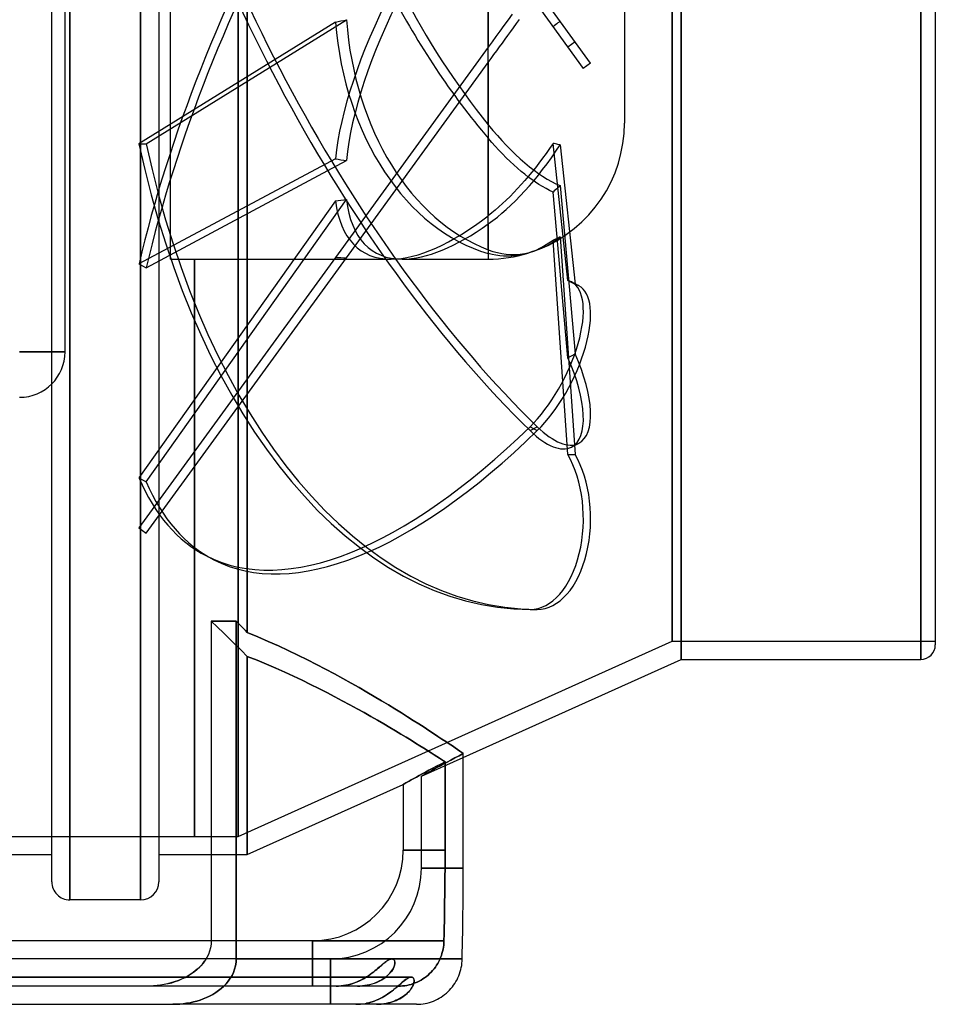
# Model space of a CAD drawing. Header units: millimetres. Extents: x -148 to 148, y -112 to 100.
# Tile 6 of 7: x 47 to 148, y -112 to -3. Entities that reach past the tile are written whole.
import ezdxf

# ---------------------------------------------------------------- set-up
doc = ezdxf.new("R2010")
doc.units = ezdxf.units.MM
doc.layers.add('HIDDEN', color=7, linetype='Continuous')
doc.layers.add('THICK', color=7, linetype='Continuous')

msp = doc.modelspace()

# ---------------------------------------------------------------- linework, layer by layer
at = {"layer": 'HIDDEN'}
for p, q in [((71.7, -70.53), (71.7, 95)), ((70.7, 93), (70.7, -93)), ((70.7, -93), (70.7, 93)), ((119.5, -73.5), (119.5, 73.5)), ((118.5, 71.5), (118.5, -71.5)), ((118.5, -71.5), (118.5, 71.5)), ((98.25, 0), (98.25, -6.03)), ((109.53, -7.8), (103.65, 0.29)), ((113.25, 0), (113.25, -14.4)), ((145.9, -73.5), (145.9, 0)), ((50.15, -43.16), (50.15, 0)), ((52.15, -100), (52.15, 0)), ((59.95, -100), (59.95, 0)), ((63.25, -29.4), (63.25, 0)), ((98.25, -14.59), (98.25, 0)), ((102.85, -0.29), (108.72, -8.38)), ((60.57, -16.68), (82.62, -3.02)), ((100.43, -3.04), (99.97, -3.66)), ((100.88, -2.41), (100.43, -3.04)), ((101.36, -3.45), (101.68, -3.01)), ((106.17, -3.18), (106.05, -3.28)), ((81.4, -3.28), (59.76, -16.68)), ((99.53, -4.27), (99.09, -4.87)), ((99.97, -3.66), (99.53, -4.27)), ((100.41, -4.76), (100.72, -4.33)), ((100.72, -4.33), (101.04, -3.9)), ((101.04, -3.9), (101.36, -3.45)), ((105.52, -3.69), (105.39, -3.8)), ((105.66, -3.59), (105.52, -3.69)), ((105.79, -3.48), (105.66, -3.59)), ((105.92, -3.38), (105.79, -3.48)), ((106.05, -3.28), (105.92, -3.38)), ((99.09, -4.87), (98.67, -5.45)), ((99.81, -5.59), (100.11, -5.18)), ((100.11, -5.18), (100.41, -4.76)), ((98.25, -6.03), (81.4, -29.22)), ((98.67, -5.45), (98.25, -6.03)), ((98.88, -6.86), (99.2, -6.43)), ((99.2, -6.43), (99.5, -6.01)), ((99.5, -6.01), (99.81, -5.59)), ((107, -6.01), (107.81, -5.43)), ((98.25, -7.73), (98.57, -7.3)), ((98.57, -7.3), (98.88, -6.86)), ((82.62, -29.24), (98.25, -7.73)), ((98.25, -7.73), (98.25, -24.61)), ((109.53, -7.8), (108.72, -8.38)), ((98.25, -14.59), (98.76, -15.21)), ((98.64, -16.53), (98.25, -16.08)), ((98.25, -28.36), (98.25, -16.08)), ((98.76, -15.21), (99.26, -15.79)), ((99.26, -15.79), (99.75, -16.34)), ((59.76, -16.68), (60.57, -16.68)), ((99.02, -16.96), (98.64, -16.53)), ((99.42, -17.39), (99.02, -16.96)), ((99.75, -16.34), (100.23, -16.86)), ((100.23, -16.86), (100.73, -17.36)), ((105.01, -17.2), (104.62, -17.75)), ((105.39, -16.64), (105.01, -17.2)), ((105.52, -16.67), (105.39, -16.64)), ((107, -31.76), (105.39, -16.64)), ((105.66, -16.7), (105.52, -16.67)), ((105.79, -16.73), (105.66, -16.7)), ((105.7, -17.52), (106.17, -16.81)), ((105.92, -16.76), (105.79, -16.73)), ((106.05, -16.79), (105.92, -16.76)), ((106.17, -16.81), (106.05, -16.79)), ((106.17, -16.81), (107.81, -32.17)), ((81.4, -18.34), (59.76, -29.93)), ((99.82, -17.81), (99.42, -17.39)), ((100.23, -18.23), (99.82, -17.81)), ((100.65, -18.63), (100.23, -18.23)), ((100.73, -17.36), (101.24, -17.86)), ((101.24, -17.86), (101.76, -18.34)), ((101.76, -18.34), (102.28, -18.79)), ((104.23, -18.29), (103.83, -18.83)), ((104.62, -17.75), (104.23, -18.29)), ((104.73, -18.9), (105.21, -18.22)), ((105.21, -18.22), (105.7, -17.52)), ((60.57, -30.34), (82.62, -18.54)), ((101.07, -19.02), (100.65, -18.63)), ((101.48, -19.39), (101.07, -19.02)), ((101.88, -19.73), (101.48, -19.39)), ((102.28, -18.79), (102.79, -19.22)), ((102.79, -19.22), (103.29, -19.6)), ((103.44, -19.34), (103.04, -19.83)), ((103.83, -18.83), (103.44, -19.34)), ((104.24, -19.54), (104.73, -18.9)), ((102.28, -20.05), (101.88, -19.73)), ((102.66, -20.35), (102.28, -20.05)), ((102.66, -20.29), (102.28, -20.74)), ((103.04, -19.83), (102.66, -20.29)), ((103.04, -20.63), (102.66, -20.35)), ((103.29, -19.6), (103.77, -19.95)), ((103.29, -20.72), (103.77, -20.14)), ((103.77, -20.14), (104.24, -19.54)), ((103.77, -19.95), (104.24, -20.27)), ((104.24, -20.27), (104.73, -20.57)), ((104.73, -20.57), (105.21, -20.84)), ((101.48, -21.63), (101.07, -22.07)), ((101.88, -21.19), (101.48, -21.63)), ((102.28, -20.74), (101.88, -21.19)), ((102.28, -21.89), (102.79, -21.31)), ((102.79, -21.31), (103.29, -20.72)), ((103.44, -20.9), (103.04, -20.63)), ((103.83, -21.16), (103.44, -20.9)), ((104.23, -21.4), (103.83, -21.16)), ((104.62, -21.63), (104.23, -21.4)), ((105.01, -21.83), (104.62, -21.63)), ((105.21, -20.84), (105.7, -21.09)), ((105.79, -21.66), (105.66, -21.78)), ((105.7, -21.09), (106.17, -21.3)), ((105.92, -21.54), (105.79, -21.66)), ((106.05, -21.42), (105.92, -21.54)), ((106.17, -21.3), (106.05, -21.42)), ((106.17, -21.3), (107.81, -39.85)), ((100.65, -22.49), (100.23, -22.9)), ((101.07, -22.07), (100.65, -22.49)), ((101.24, -22.97), (101.76, -22.44)), ((101.76, -22.44), (102.28, -21.89)), ((105.39, -22.01), (105.01, -21.83)), ((105.52, -21.89), (105.39, -22.01)), ((107, -40.27), (105.39, -22.01)), ((105.66, -21.78), (105.52, -21.89)), ((81.4, -22.98), (59.76, -53.51)), ((60.57, -53.93), (82.62, -22.82)), ((99.42, -23.65), (99.02, -23.99)), ((99.82, -23.28), (99.42, -23.65)), ((100.23, -22.9), (99.82, -23.28)), ((100.23, -23.93), (100.73, -23.47)), ((100.73, -23.47), (101.24, -22.97)), ((98.64, -24.31), (98.25, -24.61)), ((99.02, -23.99), (98.64, -24.31)), ((98.76, -25.15), (99.26, -24.76)), ((99.26, -24.76), (99.75, -24.35)), ((99.75, -24.35), (100.23, -23.93)), ((98.25, -25.52), (98.76, -25.15)), ((98.25, -25.52), (98.25, -29.4)), ((105.78, -27.25), (106.17, -26.95)), ((105.92, -27.08), (105.79, -27.15)), ((106.05, -27.02), (105.92, -27.08)), ((106.17, -26.95), (106.05, -27.02)), ((106.17, -26.95), (107.81, -50.93)), ((103.98, -28.2), (103.5, -28.43)), ((103.76, -28.35), (104.16, -28.19)), ((104.46, -27.94), (103.98, -28.2)), ((104.16, -28.19), (104.56, -27.99)), ((104.93, -27.65), (104.46, -27.94)), ((104.56, -27.99), (104.96, -27.77)), ((105.39, -27.33), (104.93, -27.65)), ((104.96, -27.77), (105.37, -27.52)), ((105.37, -27.52), (105.78, -27.25)), ((105.52, -27.27), (105.39, -27.33)), ((107, -50.93), (105.39, -27.33)), ((105.66, -27.21), (105.52, -27.27)), ((105.79, -27.15), (105.66, -27.21)), ((81.4, -29.22), (59.76, -59)), ((60.57, -59.59), (82.62, -29.24)), ((98.25, -28.36), (98.76, -28.54)), ((98.66, -28.88), (98.25, -28.77)), ((99.08, -28.97), (98.66, -28.88)), ((98.76, -28.54), (99.26, -28.67)), ((99.51, -29.03), (99.08, -28.97)), ((99.26, -28.67), (99.75, -28.77)), ((99.94, -29.07), (99.51, -29.03)), ((99.75, -28.77), (100.23, -28.84)), ((100.39, -29.08), (99.94, -29.07)), ((100.23, -28.84), (100.73, -28.87)), ((100.84, -29.07), (100.39, -29.08)), ((100.73, -28.87), (101.24, -28.87)), ((101.28, -29.03), (100.84, -29.07)), ((101.24, -28.87), (101.75, -28.84)), ((101.72, -28.97), (101.28, -29.03)), ((102.15, -28.88), (101.72, -28.97)), ((101.75, -28.84), (102.27, -28.77)), ((102.57, -28.77), (102.15, -28.88)), ((102.27, -28.77), (102.78, -28.66)), ((103.03, -28.61), (102.57, -28.77)), ((102.78, -28.66), (103.28, -28.52)), ((103.5, -28.43), (103.03, -28.61)), ((103.28, -28.52), (103.76, -28.35)), ((59.76, -29.93), (60.57, -30.34)), ((63.25, -29.4), (65.88, -29.4)), ((65.88, -29.4), (65.88, -29.4)), ((65.88, -29.4), (65.88, -29.4)), ((65.88, -29.4), (65.88, -29.4)), ((65.88, -29.4), (65.88, -29.4)), ((65.88, -29.4), (65.88, -29.4)), ((65.88, -29.4), (65.88, -29.4)), ((65.88, -29.4), (65.88, -29.4)), ((65.88, -29.4), (65.88, -29.4)), ((65.88, -29.4), (65.88, -29.4)), ((65.88, -29.4), (65.88, -29.4)), ((65.88, -29.4), (65.88, -29.4)), ((65.88, -29.4), (65.88, -29.4)), ((65.88, -29.4), (65.88, -29.4)), ((65.88, -29.4), (65.88, -29.4)), ((65.88, -29.4), (65.88, -29.4)), ((65.88, -29.4), (65.88, -29.4)), ((65.88, -29.4), (65.88, -29.4)), ((65.88, -29.4), (65.88, -29.4)), ((65.88, -29.4), (65.88, -29.4)), ((65.88, -29.4), (65.88, -29.4)), ((65.88, -29.4), (65.88, -29.4)), ((65.88, -29.4), (65.88, -29.4)), ((65.88, -29.4), (65.88, -29.4)), ((65.88, -29.4), (65.88, -29.4)), ((65.88, -29.4), (65.88, -29.4)), ((65.88, -29.4), (65.88, -29.4)), ((65.88, -29.4), (65.88, -29.4)), ((65.88, -29.4), (65.88, -29.4)), ((65.88, -29.4), (65.88, -29.4)), ((65.88, -29.4), (65.88, -29.4)), ((65.88, -29.4), (65.88, -29.4)), ((65.88, -29.4), (65.88, -29.4)), ((65.88, -29.4), (65.88, -29.4)), ((65.88, -29.4), (65.88, -29.4)), ((65.88, -29.4), (65.88, -29.4)), ((65.88, -29.4), (65.88, -29.4)), ((65.88, -29.4), (65.88, -29.4)), ((65.88, -29.4), (65.88, -29.4)), ((65.88, -29.4), (65.88, -29.4)), ((65.88, -29.4), (65.88, -29.4)), ((65.88, -29.4), (65.88, -29.4)), ((65.88, -29.4), (65.88, -29.4)), ((65.88, -29.4), (65.88, -29.4)), ((65.88, -29.4), (65.88, -29.4)), ((65.88, -29.4), (65.88, -29.4)), ((65.88, -29.4), (65.88, -29.4)), ((65.88, -29.4), (65.88, -29.4)), ((65.88, -29.4), (65.88, -29.4)), ((65.88, -29.4), (65.88, -29.4)), ((65.88, -29.4), (65.88, -29.4)), ((65.88, -29.4), (65.88, -29.4)), ((65.88, -29.4), (65.88, -29.4)), ((65.88, -29.4), (65.88, -29.4)), ((65.88, -29.4), (65.88, -29.4)), ((65.88, -29.4), (65.88, -29.4)), ((65.88, -29.4), (65.88, -29.4)), ((65.88, -29.4), (65.88, -29.4)), ((65.88, -29.4), (65.88, -29.4)), ((65.88, -29.4), (65.88, -29.4)), ((65.88, -29.4), (65.88, -29.4)), ((65.88, -29.4), (65.88, -29.4)), ((65.88, -29.4), (65.88, -29.4)), ((65.88, -29.4), (65.88, -29.4)), ((65.88, -29.4), (65.88, -29.4)), ((65.88, -29.4), (65.88, -29.4)), ((65.88, -29.4), (65.88, -29.4)), ((65.88, -29.4), (65.88, -29.4)), ((65.88, -29.4), (65.88, -29.4)), ((65.88, -29.4), (65.88, -29.4)), ((65.88, -29.4), (65.88, -29.4)), ((65.88, -29.4), (65.88, -29.4)), ((65.88, -29.4), (65.88, -29.4)), ((65.88, -29.4), (65.88, -29.4)), ((65.88, -29.4), (65.88, -29.4)), ((65.88, -29.4), (65.88, -29.4)), ((65.88, -29.4), (65.88, -29.4)), ((65.88, -29.4), (65.88, -29.4)), ((65.88, -29.4), (65.88, -29.4)), ((65.88, -29.4), (65.88, -29.4)), ((65.88, -93), (65.88, -29.4)), ((65.88, -29.4), (65.88, -93)), ((65.88, -29.4), (87.53, -29.4)), ((88.76, -29.4), (98.25, -29.4)), ((107, -31.76), (107.81, -32.17)), ((108.22, -32.33), (107.42, -31.91)), ((46.62, -39.62), (51.62, -39.62)), ((51.62, -39.62), (51.62, -39.62)), ((107, -40.27), (107.81, -39.85)), ((102.85, -47.88), (103.65, -48.29)), ((102.85, -48.29), (103.65, -47.88)), ((108.22, -49.7), (107.42, -50.11)), ((107, -50.93), (107.81, -50.93)), ((59.76, -53.51), (60.57, -53.93)), ((59.76, -59), (60.57, -59.59)), ((68.01, -62.52), (67.2, -62.1)), ((102.85, -68), (103.65, -68)), ((70.48, -69.28), (67.73, -69.28)), ((67.73, -69.28), (68.4, -69.94)), ((68.4, -69.94), (67.73, -69.28)), ((70.68, -69.49), (70.48, -69.28)), ((70.48, -106.5), (70.48, -69.28)), ((68.4, -69.94), (69.07, -70.59)), ((69.07, -70.59), (68.4, -69.94)), ((70.89, -69.7), (70.68, -69.49)), ((71.09, -69.91), (70.89, -69.7)), ((71.29, -70.11), (71.09, -69.91)), ((71.5, -70.32), (71.29, -70.11)), ((71.7, -70.53), (71.5, -70.32)), ((69.07, -70.59), (69.73, -71.24)), ((69.73, -71.24), (69.07, -70.59)), ((69.73, -71.24), (70.39, -71.89)), ((70.39, -71.89), (69.73, -71.24)), ((70.7, -93), (118.5, -71.5)), ((72.86, -71.01), (71.7, -70.53)), ((74.01, -71.51), (72.86, -71.01)), ((75.12, -72.02), (74.01, -71.51)), ((118.5, -71.5), (147.5, -71.5)), ((70.39, -71.89), (71.05, -72.53)), ((71.05, -72.53), (70.39, -71.89)), ((71.05, -72.53), (71.7, -73.17)), ((71.7, -73.17), (71.05, -72.53)), ((76.22, -72.53), (75.12, -72.02)), ((77.28, -73.04), (76.22, -72.53)), ((71.7, -95), (71.7, -73.17)), ((72.78, -73.6), (71.7, -73.17)), ((71.7, -73.17), (72.78, -73.6)), ((71.7, -73.17), (71.7, -95)), ((73.82, -74.04), (72.78, -73.6)), ((72.78, -73.6), (73.82, -74.04)), ((78.32, -73.56), (77.28, -73.04)), ((79.34, -74.07), (78.32, -73.56)), ((74.84, -74.48), (73.82, -74.04)), ((73.82, -74.04), (74.84, -74.48)), ((75.82, -74.92), (74.84, -74.48)), ((74.84, -74.48), (75.82, -74.92)), ((80.33, -74.59), (79.34, -74.07)), ((81.29, -75.1), (80.33, -74.59)), ((76.78, -75.36), (75.82, -74.92)), ((75.82, -74.92), (76.78, -75.36)), ((77.73, -75.8), (76.78, -75.36)), ((76.78, -75.36), (77.73, -75.8)), ((78.66, -76.25), (77.73, -75.8)), ((77.73, -75.8), (78.66, -76.25)), ((82.23, -75.61), (81.29, -75.1)), ((83.13, -76.12), (82.23, -75.61)), ((79.57, -76.7), (78.66, -76.25)), ((78.66, -76.25), (79.57, -76.7)), ((80.46, -77.16), (79.57, -76.7)), ((79.57, -76.7), (80.46, -77.16)), ((84.01, -76.61), (83.13, -76.12)), ((84.86, -77.1), (84.01, -76.61)), ((81.33, -77.61), (80.46, -77.16)), ((80.46, -77.16), (81.33, -77.61)), ((82.17, -78.05), (81.33, -77.61)), ((81.33, -77.61), (82.17, -78.05)), ((83, -78.49), (82.17, -78.05)), ((82.17, -78.05), (83, -78.49)), ((85.69, -77.58), (84.86, -77.1)), ((86.48, -78.06), (85.69, -77.58)), ((87.24, -78.52), (86.48, -78.06)), ((83.8, -78.93), (83, -78.49)), ((83, -78.49), (83.8, -78.93)), ((84.57, -79.36), (83.8, -78.93)), ((83.8, -78.93), (84.57, -79.36)), ((87.97, -78.96), (87.24, -78.52)), ((88.68, -79.4), (87.97, -78.96)), ((85.32, -79.78), (84.57, -79.36)), ((84.57, -79.36), (85.32, -79.78)), ((86.04, -80.2), (85.32, -79.78)), ((85.32, -79.78), (86.04, -80.2)), ((86.73, -80.6), (86.04, -80.2)), ((86.04, -80.2), (86.73, -80.6)), ((89.35, -79.82), (88.68, -79.4)), ((89.99, -80.22), (89.35, -79.82)), ((90.59, -80.61), (89.99, -80.22)), ((87.39, -80.99), (86.73, -80.6)), ((86.73, -80.6), (87.39, -80.99)), ((88.02, -81.36), (87.39, -80.99)), ((87.39, -80.99), (88.02, -81.36)), ((88.63, -81.72), (88.02, -81.36)), ((88.02, -81.36), (88.63, -81.72)), ((91.17, -80.98), (90.59, -80.61)), ((91.71, -81.33), (91.17, -80.98)), ((92.23, -81.67), (91.71, -81.33)), ((89.2, -82.07), (88.63, -81.72)), ((88.63, -81.72), (89.2, -82.07)), ((89.74, -82.4), (89.2, -82.07)), ((89.2, -82.07), (89.74, -82.4)), ((90.25, -82.71), (89.74, -82.4)), ((89.74, -82.4), (90.25, -82.71)), ((92.7, -81.98), (92.23, -81.67)), ((93.15, -82.28), (92.7, -81.98)), ((93.56, -82.55), (93.15, -82.28)), ((90.72, -83.01), (90.25, -82.71)), ((90.25, -82.71), (90.72, -83.01)), ((91.16, -83.29), (90.72, -83.01)), ((90.72, -83.01), (91.16, -83.29)), ((91.57, -83.54), (91.16, -83.29)), ((91.16, -83.29), (91.57, -83.54)), ((93.94, -82.81), (93.56, -82.55)), ((94.29, -83.04), (93.94, -82.81)), ((94.6, -83.25), (94.29, -83.04)), ((94.87, -83.44), (94.6, -83.25)), ((95.12, -83.61), (94.87, -83.44)), ((90.88, -86.38), (95.5, -84.29)), ((91.95, -83.78), (91.57, -83.54)), ((91.57, -83.54), (91.95, -83.78)), ((92.29, -84), (91.95, -83.78)), ((91.95, -83.78), (92.29, -84)), ((92.6, -84.2), (92.29, -84)), ((92.29, -84), (92.6, -84.2)), ((92.87, -84.38), (92.6, -84.2)), ((92.6, -84.2), (92.87, -84.38)), ((93.11, -84.53), (92.87, -84.38)), ((92.87, -84.38), (93.11, -84.53)), ((93.32, -84.67), (93.11, -84.53)), ((93.11, -84.53), (93.32, -84.67)), ((93.72, -84.81), (94.13, -84.59)), ((94.13, -84.59), (93.72, -84.81)), ((94.13, -84.59), (94.57, -84.36)), ((94.57, -84.36), (94.13, -84.59)), ((94.57, -84.36), (95.03, -84.12)), ((95.03, -84.12), (94.57, -84.36)), ((95.03, -84.12), (95.5, -83.87)), ((95.5, -83.87), (95.03, -84.12)), ((95.33, -83.75), (95.12, -83.61)), ((95.5, -83.87), (95.33, -83.75)), ((92.13, -85.5), (91.71, -85.71)), ((91.71, -85.71), (92.13, -85.5)), ((92.04, -85.73), (92.33, -85.56)), ((92.33, -85.56), (92.04, -85.73)), ((92.56, -85.26), (92.13, -85.5)), ((92.13, -85.5), (92.56, -85.26)), ((92.33, -85.56), (92.64, -85.39)), ((92.64, -85.39), (92.33, -85.56)), ((93.02, -85.03), (92.56, -85.26)), ((92.56, -85.26), (93.02, -85.03)), ((92.64, -85.39), (92.97, -85.21)), ((92.97, -85.21), (92.64, -85.39)), ((92.97, -85.21), (93.33, -85.02)), ((93.33, -85.02), (92.97, -85.21)), ((93.5, -84.78), (93.02, -85.03)), ((93.02, -85.03), (93.5, -84.78)), ((93.5, -84.78), (93.32, -84.67)), ((93.32, -84.67), (93.5, -84.78)), ((93.33, -85.02), (93.72, -84.81)), ((93.72, -84.81), (93.33, -85.02)), ((93.5, -84.78), (93.5, -94.5)), ((93.5, -94.5), (93.5, -84.78)), ((89.77, -86.77), (89.53, -86.91)), ((89.53, -86.91), (89.77, -86.77)), ((90.03, -86.63), (89.77, -86.77)), ((89.77, -86.77), (90.03, -86.63)), ((90.33, -86.47), (90.03, -86.63)), ((90.03, -86.63), (90.33, -86.47)), ((90.64, -86.29), (90.33, -86.47)), ((90.33, -86.47), (90.64, -86.29)), ((90.97, -86.11), (90.64, -86.29)), ((90.64, -86.29), (90.97, -86.11)), ((90.88, -86.38), (90.89, -86.37)), ((90.89, -86.37), (90.88, -86.38)), ((90.88, -96.5), (90.88, -86.38)), ((90.89, -86.37), (90.95, -86.33)), ((90.95, -86.33), (90.89, -86.37)), ((90.95, -86.33), (91.04, -86.28)), ((91.04, -86.28), (90.95, -86.33)), ((91.33, -85.92), (90.97, -86.11)), ((90.97, -86.11), (91.33, -85.92)), ((91.04, -86.28), (91.17, -86.21)), ((91.17, -86.21), (91.04, -86.28)), ((91.17, -86.21), (91.33, -86.12)), ((91.33, -86.12), (91.17, -86.21)), ((91.71, -85.71), (91.33, -85.92)), ((91.33, -85.92), (91.71, -85.71)), ((91.33, -86.12), (91.54, -86)), ((91.54, -86), (91.33, -86.12)), ((91.54, -86), (91.77, -85.87)), ((91.77, -85.87), (91.54, -86)), ((91.77, -85.87), (92.04, -85.73)), ((92.04, -85.73), (91.77, -85.87)), ((71.7, -95), (88.88, -87.27)), ((88.89, -87.26), (88.88, -87.27)), ((88.88, -87.27), (88.89, -87.26)), ((88.88, -87.27), (88.88, -94.5)), ((88.95, -87.23), (88.89, -87.26)), ((88.89, -87.26), (88.95, -87.23)), ((89.04, -87.18), (88.95, -87.23)), ((88.95, -87.23), (89.04, -87.18)), ((89.17, -87.11), (89.04, -87.18)), ((89.04, -87.18), (89.17, -87.11)), ((89.33, -87.02), (89.17, -87.11)), ((89.17, -87.11), (89.33, -87.02)), ((89.53, -86.91), (89.33, -87.02)), ((89.33, -87.02), (89.53, -86.91)), ((-70.7, -93), (65.88, -93)), ((65.88, -93), (70.7, -93)), ((65.88, -93), (65.88, -93)), ((65.88, -93), (65.88, -93)), ((65.88, -93), (65.88, -93)), ((65.88, -93), (65.88, -93)), ((65.88, -93), (65.88, -93)), ((65.88, -93), (65.88, -93)), ((65.88, -93), (65.88, -93)), ((65.88, -93), (65.88, -93)), ((65.88, -93), (65.88, -93)), ((65.88, -93), (65.88, -93)), ((65.88, -93), (65.88, -93)), ((65.88, -93), (65.88, -93)), ((65.88, -93), (65.88, -93)), ((65.88, -93), (65.88, -93)), ((65.88, -93), (65.88, -93)), ((65.88, -93), (65.88, -93)), ((65.88, -93), (65.88, -93)), ((65.88, -93), (65.88, -93)), ((65.88, -93), (65.88, -93)), ((65.88, -93), (65.88, -93)), ((65.88, -93), (65.88, -93)), ((65.88, -93), (65.88, -93)), ((65.88, -93), (65.88, -93)), ((65.88, -93), (65.88, -93)), ((65.88, -93), (65.88, -93)), ((65.88, -93), (65.88, -93)), ((65.88, -93), (65.88, -93)), ((65.88, -93), (65.88, -93)), ((65.88, -93), (65.88, -93)), ((65.88, -93), (65.88, -93)), ((65.88, -93), (65.88, -93)), ((65.88, -93), (65.88, -93)), ((65.88, -93), (65.88, -93)), ((65.88, -93), (65.88, -93)), ((65.88, -93), (65.88, -93)), ((65.88, -93), (65.88, -93)), ((65.88, -93), (65.88, -93)), ((65.88, -93), (65.88, -93)), ((65.88, -93), (65.88, -93)), ((65.88, -93), (65.88, -93)), ((65.88, -93), (65.88, -93)), ((65.88, -93), (65.88, -93)), ((65.88, -93), (65.88, -93)), ((65.88, -93), (65.88, -93)), ((65.88, -93), (65.88, -93)), ((65.88, -93), (65.88, -93)), ((65.88, -93), (65.88, -93)), ((65.88, -93), (65.88, -93)), ((65.88, -93), (65.88, -93)), ((65.88, -93), (65.88, -93)), ((65.88, -93), (65.88, -93)), ((67.73, -95), (71.7, -95)), ((93.5, -94.5), (88.88, -94.5)), ((88.88, -94.5), (93.5, -94.5)), ((93.5, -94.5), (93.49, -95.22)), ((93.49, -95.22), (93.5, -94.5)), ((93.49, -95.22), (93.49, -95.93)), ((93.49, -95.93), (93.49, -95.22)), ((95.5, -96.5), (90.88, -96.5)), ((90.88, -96.5), (95.5, -96.5)), ((93.49, -95.93), (93.49, -96.64)), ((93.49, -96.65), (93.49, -95.93)), ((93.48, -97.35), (93.47, -98.06)), ((93.47, -98.07), (93.48, -97.36)), ((93.49, -96.64), (93.48, -97.35)), ((93.48, -97.36), (93.49, -96.65)), ((93.47, -98.06), (93.46, -98.77)), ((93.46, -98.77), (93.47, -98.07)), ((93.45, -99.48), (93.44, -100.19)), ((93.44, -100.19), (93.45, -99.48)), ((93.46, -98.77), (93.45, -99.48)), ((93.45, -99.48), (93.46, -98.77)), ((93.44, -100.19), (93.43, -100.9)), ((93.43, -100.9), (93.44, -100.19)), ((93.42, -101.62), (93.41, -102.33)), ((93.41, -102.33), (93.42, -101.62)), ((93.43, -100.9), (93.42, -101.62)), ((93.42, -101.62), (93.43, -100.9)), ((95.46, -101.48), (95.46, -101.48)), ((95.46, -101.48), (95.46, -101.48)), ((95.46, -101.48), (95.46, -101.48)), ((95.46, -101.48), (95.46, -101.48)), ((95.46, -101.48), (95.46, -101.48)), ((95.46, -101.48), (95.46, -101.48)), ((93.39, -103.05), (93.38, -103.77)), ((93.38, -103.77), (93.39, -103.05)), ((93.41, -102.33), (93.39, -103.05)), ((93.39, -103.05), (93.41, -102.33)), ((93.38, -103.77), (93.37, -104.5)), ((93.37, -104.5), (93.38, -103.77)), ((93.37, -104.5), (67.73, -104.5)), ((78.88, -104.5), (67.73, -104.5)), ((78.88, -104.5), (78.88, -109.5)), ((78.88, -104.5), (93.37, -104.5)), ((78.88, -109.5), (78.88, -104.5)), ((93.31, -105.21), (93.27, -105.44)), ((93.27, -105.44), (93.31, -105.21)), ((93.34, -104.97), (93.31, -105.21)), ((93.31, -105.21), (93.34, -104.97)), ((93.36, -104.74), (93.34, -104.97)), ((93.34, -104.97), (93.36, -104.74)), ((93.37, -104.5), (93.36, -104.74)), ((93.36, -104.74), (93.37, -104.5)), ((93.08, -106.13), (93, -106.35)), ((93, -106.35), (93.08, -106.13)), ((93.15, -105.9), (93.08, -106.13)), ((93.08, -106.13), (93.15, -105.9)), ((93.22, -105.67), (93.15, -105.9)), ((93.15, -105.9), (93.22, -105.67)), ((93.27, -105.44), (93.22, -105.67)), ((93.22, -105.67), (93.27, -105.44)), ((80.88, -106.5), (-80.88, -106.5)), ((66.19, -107.64), (66.48, -107.36)), ((66.48, -107.36), (66.75, -107.06)), ((66.75, -107.06), (67, -106.73)), ((87.62, -106.5), (67.15, -106.5)), ((70.4, -107.25), (70.3, -107.62)), ((70.46, -106.87), (70.4, -107.25)), ((70.48, -106.5), (70.46, -106.87)), ((70.48, -106.5), (95.38, -106.5)), ((80.88, -106.5), (80.88, -111.5)), ((80.88, -111.5), (80.88, -106.5)), ((86.35, -107.32), (86.21, -107.44)), ((86.25, -107.4), (86.39, -107.28)), ((86.48, -107.2), (86.35, -107.32)), ((86.39, -107.28), (86.52, -107.17)), ((86.61, -107.09), (86.48, -107.2)), ((86.52, -107.17), (86.64, -107.06)), ((86.73, -106.99), (86.61, -107.09)), ((86.64, -107.06), (86.76, -106.96)), ((86.85, -106.9), (86.73, -106.99)), ((86.76, -106.96), (86.88, -106.87)), ((86.96, -106.81), (86.85, -106.9)), ((86.88, -106.87), (86.99, -106.79)), ((87.07, -106.73), (86.96, -106.81)), ((86.99, -106.79), (87.09, -106.72)), ((87.18, -106.66), (87.07, -106.73)), ((87.09, -106.72), (87.19, -106.65)), ((87.27, -106.61), (87.18, -106.66)), ((87.19, -106.65), (87.29, -106.6)), ((87.37, -106.56), (87.27, -106.61)), ((87.29, -106.6), (87.38, -106.56)), ((87.46, -106.53), (87.37, -106.56)), ((87.38, -106.56), (87.47, -106.53)), ((87.54, -106.51), (87.46, -106.53)), ((87.47, -106.53), (87.55, -106.51)), ((87.62, -106.5), (87.54, -106.51)), ((87.55, -106.51), (87.62, -106.5)), ((87.69, -106.51), (87.62, -106.5)), ((87.62, -106.5), (87.69, -106.51)), ((87.76, -106.53), (87.69, -106.51)), ((87.69, -106.51), (87.76, -106.53)), ((87.82, -106.56), (87.76, -106.53)), ((87.76, -106.53), (87.81, -106.56)), ((87.81, -106.56), (87.86, -106.61)), ((87.81, -107.48), (87.88, -107.34)), ((87.87, -106.61), (87.82, -106.56)), ((87.89, -107.3), (87.84, -107.43)), ((87.86, -106.61), (87.9, -106.67)), ((87.91, -106.67), (87.87, -106.61)), ((87.88, -107.34), (87.92, -107.2)), ((87.93, -107.17), (87.89, -107.3)), ((87.9, -106.67), (87.93, -106.74)), ((87.94, -106.75), (87.91, -106.67)), ((87.92, -107.2), (87.95, -107.07)), ((87.93, -106.74), (87.95, -106.83)), ((87.95, -107.04), (87.93, -107.17)), ((87.95, -106.85), (87.94, -106.75)), ((87.95, -106.83), (87.96, -106.93)), ((87.96, -106.95), (87.95, -106.85)), ((87.96, -106.93), (87.95, -107.04)), ((87.95, -107.07), (87.96, -106.95)), ((92.42, -107.4), (92.28, -107.59)), ((92.28, -107.59), (92.42, -107.4)), ((92.56, -107.2), (92.42, -107.4)), ((92.42, -107.4), (92.55, -107.2)), ((92.55, -107.2), (92.68, -107)), ((92.68, -107), (92.56, -107.2)), ((92.8, -106.79), (92.68, -107)), ((92.68, -107), (92.8, -106.79)), ((92.9, -106.57), (92.8, -106.79)), ((92.8, -106.79), (92.9, -106.57)), ((93, -106.35), (92.9, -106.57)), ((92.9, -106.57), (93, -106.35)), ((64.87, -108.53), (65.23, -108.33)), ((65.23, -108.33), (65.57, -108.11)), ((65.57, -108.11), (65.89, -107.88)), ((65.89, -107.88), (66.19, -107.64)), ((70.02, -108.31), (69.83, -108.63)), ((70.17, -107.98), (70.02, -108.31)), ((70.3, -107.62), (70.17, -107.98)), ((84.85, -108.47), (84.66, -108.6)), ((84.7, -108.57), (84.9, -108.44)), ((85.05, -108.35), (84.85, -108.47)), ((84.9, -108.44), (85.09, -108.31)), ((85.23, -108.22), (85.05, -108.35)), ((85.09, -108.31), (85.28, -108.18)), ((85.42, -108.08), (85.23, -108.22)), ((85.28, -108.18), (85.46, -108.05)), ((85.59, -107.95), (85.42, -108.08)), ((85.46, -108.05), (85.63, -107.92)), ((85.76, -107.82), (85.59, -107.95)), ((85.63, -107.92), (85.8, -107.78)), ((85.91, -107.69), (85.76, -107.82)), ((85.8, -107.78), (85.96, -107.65)), ((86.06, -107.56), (85.91, -107.69)), ((85.96, -107.65), (86.11, -107.52)), ((86.21, -107.44), (86.06, -107.56)), ((86.11, -107.52), (86.25, -107.4)), ((87.05, -108.42), (86.89, -108.55)), ((86.95, -108.5), (87.11, -108.37)), ((87.2, -108.29), (87.05, -108.42)), ((87.11, -108.37), (87.26, -108.23)), ((87.34, -108.15), (87.2, -108.29)), ((87.26, -108.23), (87.4, -108.08)), ((87.47, -108.01), (87.34, -108.15)), ((87.4, -108.08), (87.53, -107.94)), ((87.58, -107.87), (87.47, -108.01)), ((87.53, -107.94), (87.64, -107.78)), ((87.68, -107.72), (87.58, -107.87)), ((87.64, -107.78), (87.74, -107.63)), ((87.77, -107.58), (87.68, -107.72)), ((87.74, -107.63), (87.81, -107.48)), ((87.84, -107.43), (87.77, -107.58)), ((91.43, -108.43), (91.24, -108.57)), ((91.24, -108.57), (91.43, -108.43)), ((91.62, -108.28), (91.43, -108.43)), ((91.43, -108.43), (91.62, -108.28)), ((91.79, -108.12), (91.62, -108.28)), ((91.62, -108.28), (91.79, -108.12)), ((91.96, -107.95), (91.79, -108.12)), ((91.79, -108.12), (91.96, -107.95)), ((92.12, -107.77), (91.96, -107.95)), ((91.96, -107.95), (92.12, -107.77)), ((92.28, -107.59), (92.12, -107.77)), ((92.12, -107.77), (92.28, -107.59)), ((41.15, -108.5), (89.75, -108.5)), ((89.75, -108.5), (41.15, -108.5)), ((81.48, -109.5), (60.61, -109.5)), ((63.01, -109.22), (63.4, -109.12)), ((63.4, -109.12), (63.77, -109)), ((63.77, -109), (64.13, -108.87)), ((64.13, -108.87), (64.5, -108.71)), ((64.5, -108.71), (64.87, -108.53)), ((69.09, -109.52), (68.81, -109.77)), ((69.36, -109.25), (69.09, -109.52)), ((69.6, -108.95), (69.36, -109.25)), ((69.83, -108.63), (69.6, -108.95)), ((81.76, -109.49), (81.48, -109.5)), ((81.48, -109.5), (81.75, -109.49)), ((83.84, -109.5), (81.48, -109.5)), ((81.75, -109.49), (82.03, -109.47)), ((82.03, -109.47), (81.76, -109.49)), ((82.3, -109.44), (82.03, -109.47)), ((82.03, -109.47), (82.3, -109.44)), ((82.57, -109.4), (82.3, -109.44)), ((82.3, -109.44), (82.57, -109.4)), ((82.83, -109.34), (82.57, -109.4)), ((82.57, -109.4), (82.83, -109.34)), ((83.08, -109.28), (82.83, -109.34)), ((82.83, -109.34), (83.09, -109.28)), ((83.32, -109.21), (83.08, -109.28)), ((83.09, -109.28), (83.34, -109.2)), ((83.56, -109.12), (83.32, -109.21)), ((83.34, -109.2), (83.58, -109.11)), ((83.8, -109.03), (83.56, -109.12)), ((83.58, -109.11), (83.82, -109.02)), ((84.02, -108.93), (83.8, -109.03)), ((83.82, -109.02), (84.05, -108.92)), ((83.84, -109.5), (84.11, -109.49)), ((84.11, -109.49), (83.84, -109.5)), ((88.34, -109.5), (83.84, -109.5)), ((84.24, -108.83), (84.02, -108.93)), ((84.05, -108.92), (84.27, -108.81)), ((84.11, -109.49), (84.39, -109.47)), ((84.38, -109.47), (84.11, -109.49)), ((84.45, -108.71), (84.24, -108.83)), ((84.27, -108.81), (84.49, -108.69)), ((84.65, -109.44), (84.38, -109.47)), ((84.39, -109.47), (84.66, -109.44)), ((84.66, -108.6), (84.45, -108.71)), ((84.49, -108.69), (84.7, -108.57)), ((84.91, -109.4), (84.65, -109.44)), ((84.66, -109.44), (84.94, -109.39)), ((85.17, -109.34), (84.91, -109.4)), ((84.94, -109.39), (85.2, -109.33)), ((85.42, -109.27), (85.17, -109.34)), ((85.2, -109.33), (85.45, -109.26)), ((85.66, -109.19), (85.42, -109.27)), ((85.45, -109.26), (85.7, -109.18)), ((85.89, -109.11), (85.66, -109.19)), ((85.7, -109.18), (85.94, -109.09)), ((86.11, -109.01), (85.89, -109.11)), ((85.94, -109.09), (86.16, -108.98)), ((86.32, -108.9), (86.11, -109.01)), ((86.16, -108.98), (86.38, -108.87)), ((86.52, -108.79), (86.32, -108.9)), ((86.38, -108.87), (86.58, -108.76)), ((86.71, -108.67), (86.52, -108.79)), ((86.58, -108.76), (86.77, -108.63)), ((86.89, -108.55), (86.71, -108.67)), ((86.77, -108.63), (86.95, -108.5)), ((88.28, -109.5), (88.14, -109.62)), ((88.42, -109.39), (88.28, -109.5)), ((88.58, -109.49), (88.34, -109.5)), ((88.34, -109.5), (88.58, -109.49)), ((88.54, -109.28), (88.42, -109.39)), ((88.67, -109.17), (88.54, -109.28)), ((88.81, -109.48), (88.58, -109.49)), ((88.58, -109.49), (88.81, -109.48)), ((88.78, -109.07), (88.67, -109.17)), ((88.89, -108.98), (88.78, -109.07)), ((89.05, -109.45), (88.81, -109.48)), ((88.81, -109.48), (89.05, -109.45)), ((89, -108.89), (88.89, -108.98)), ((89.1, -108.81), (89, -108.89)), ((89.28, -109.41), (89.05, -109.45)), ((89.05, -109.45), (89.28, -109.41)), ((89.2, -108.74), (89.1, -108.81)), ((89.3, -108.68), (89.2, -108.74)), ((89.52, -109.36), (89.28, -109.41)), ((89.28, -109.41), (89.52, -109.36)), ((89.39, -108.62), (89.3, -108.68)), ((89.47, -108.58), (89.39, -108.62)), ((89.55, -108.54), (89.47, -108.58)), ((89.75, -109.3), (89.52, -109.36)), ((89.52, -109.36), (89.75, -109.3)), ((89.63, -108.52), (89.55, -108.54)), ((89.7, -108.5), (89.63, -108.52)), ((89.82, -108.51), (89.75, -108.5)), ((89.97, -109.22), (89.75, -109.3)), ((89.75, -109.3), (89.97, -109.22)), ((89.88, -108.52), (89.82, -108.51)), ((89.86, -109.62), (89.93, -109.48)), ((89.93, -108.55), (89.88, -108.52)), ((89.98, -108.59), (89.93, -108.55)), ((89.93, -109.48), (89.99, -109.35)), ((90.2, -109.14), (89.97, -109.22)), ((89.97, -109.22), (90.2, -109.14)), ((90.02, -108.65), (89.98, -108.59)), ((89.99, -109.35), (90.03, -109.22)), ((90.05, -108.72), (90.02, -108.65)), ((90.03, -109.22), (90.06, -109.1)), ((90.07, -108.79), (90.05, -108.72)), ((90.06, -109.1), (90.07, -108.99)), ((90.07, -108.89), (90.07, -108.79)), ((90.07, -108.99), (90.07, -108.89)), ((90.42, -109.05), (90.2, -109.14)), ((90.2, -109.14), (90.41, -109.05)), ((90.41, -109.05), (90.63, -108.94)), ((90.63, -108.94), (90.42, -109.05)), ((90.84, -108.83), (90.63, -108.94)), ((90.63, -108.94), (90.84, -108.83)), ((91.04, -108.7), (90.84, -108.83)), ((90.84, -108.83), (91.04, -108.7)), ((91.24, -108.57), (91.04, -108.7)), ((91.04, -108.7), (91.24, -108.57)), ((67.54, -110.6), (67.19, -110.76)), ((67.89, -110.41), (67.54, -110.6)), ((68.22, -110.21), (67.89, -110.41)), ((68.53, -109.99), (68.22, -110.21)), ((68.81, -109.77), (68.53, -109.99)), ((86.81, -110.6), (86.62, -110.71)), ((87, -110.48), (86.81, -110.6)), ((87.18, -110.36), (87, -110.48)), ((87.36, -110.24), (87.18, -110.36)), ((87.53, -110.12), (87.36, -110.24)), ((87.69, -110), (87.53, -110.12)), ((87.84, -109.87), (87.69, -110)), ((88, -109.75), (87.84, -109.87)), ((88.14, -109.62), (88, -109.75)), ((88.84, -110.66), (89.01, -110.54)), ((89.01, -110.54), (89.16, -110.42)), ((89.16, -110.42), (89.3, -110.3)), ((89.3, -110.3), (89.43, -110.17)), ((89.43, -110.17), (89.56, -110.03)), ((89.56, -110.03), (89.67, -109.9)), ((89.67, -109.9), (89.77, -109.76)), ((89.77, -109.76), (89.86, -109.62)), ((63.87, -111.49), (63.51, -111.5)), ((64.25, -111.47), (63.87, -111.49)), ((64.63, -111.44), (64.25, -111.47)), ((65.02, -111.39), (64.63, -111.44)), ((65.41, -111.32), (65.02, -111.39)), ((65.78, -111.24), (65.41, -111.32)), ((66.15, -111.14), (65.78, -111.24)), ((66.5, -111.03), (66.15, -111.14)), ((66.84, -110.91), (66.5, -111.03)), ((67.19, -110.76), (66.84, -110.91)), ((85.09, -111.32), (84.84, -111.38)), ((85.32, -111.26), (85.09, -111.32)), ((85.55, -111.19), (85.32, -111.26)), ((85.78, -111.1), (85.55, -111.19)), ((86, -111.02), (85.78, -111.1)), ((85.95, -111.5), (86.21, -111.49)), ((86.21, -110.92), (86, -111.02)), ((86.42, -110.82), (86.21, -110.92)), ((86.21, -111.49), (86.46, -111.48)), ((86.62, -110.71), (86.42, -110.82)), ((86.46, -111.48), (86.71, -111.45)), ((86.71, -111.45), (86.96, -111.41)), ((86.96, -111.41), (87.2, -111.36)), ((87.2, -111.36), (87.43, -111.3)), ((87.43, -111.3), (87.66, -111.23)), ((87.66, -111.23), (87.88, -111.15)), ((87.88, -111.15), (88.09, -111.07)), ((88.09, -111.07), (88.29, -110.97)), ((88.29, -110.97), (88.49, -110.88)), ((88.49, -110.88), (88.67, -110.77)), ((88.67, -110.77), (88.84, -110.66))]:
    msp.add_line(p, q, dxfattribs=at)
for centre, radius, start, end in [((98.25, -14.4), 15, 291.9949, 0), ((98.25, -14.4), 15, 270, 286.984), ((78.88, -94.5), 10, 270, 0), ((80.88, -96.5), 10, 270, 0)]:
    msp.add_arc(centre, radius, start, end, dxfattribs=at)
for centre, major_axis, ratio, start_param, end_param in [((102.85, -6.86), (-35.64, -69.38), 0.415627, -2.251011, -1.029281), ((103.65, -7.28), (35.64, 69.38), 0.415627, 0.890581, 2.112312), ((102.85, 6.86), (35.64, -69.38), 0.415627, -2.112312, -0.890581), ((103.65, 7.28), (-35.64, 69.38), 0.415627, 1.029281, 2.251011), ((102.63, 0), (18.29, 28.54), 0.386472, 1.813641, 2.487357), ((102.63, 0), (-18.29, 28.54), 0.386472, 1.327952, 1.906738), ((103.87, 0), (-18.29, 28.54), 0.386472, 1.327952, 1.847207), ((103.87, 0), (18.29, 28.54), 0.386472, 1.813641, 2.495985), ((56.51, 0), (143.25, 28.29), 0.055799, -1.407134, -1.398506), ((103.87, 0), (0, -29.4), 0.726543, -1.467742, -0.266143), ((102.63, 0), (0, 29.4), 0.726543, 1.682479, 2.934981), ((102.85, 10), (0, -78), 0.587785, -1.22173, 0), ((103.65, 10), (0, 78), 0.587785, 1.919862, 3.141593), ((56.51, 0), (143.24, -26.05), 0.095099, -1.378818, -1.370189), ((56.51, 0), (143.23, 14.54), 0.178418, -1.414217, -1.405589), ((102.63, 0), (-18.29, -28.54), 0.386472, -0.430871, 0.244289), ((103.87, 0), (-18.29, -28.54), 0.386472, -0.439499, 0.24452), ((102.63, 0), (-18.29, -28.54), 0.386472, 0.244289, 0.821631), ((103.87, 0), (-18.29, -28.54), 0.386472, 0.24452, 0.7621), ((56.51, 0), (143.25, -8.64), 0.196181, -1.384285, -1.375657), ((102.85, -40.8), (-4.57, -8.89), 0.415627, 0.890581, 3.141639), ((103.65, -41.22), (4.57, 8.89), 0.415627, -2.251011, 0.000047), ((102.85, -40.8), (-4.57, -8.89), 0.415627, -3.141546, -3.036409), ((103.65, -41.22), (4.57, 8.89), 0.415627, 0.000047, 0.105183), ((103.65, -40.8), (-4.57, 8.89), 0.415627, -3.141571, -1.67598), ((102.85, -41.22), (4.57, -8.89), 0.415627, 0.000022, 1.465613), ((102.85, 7.28), (-35.64, -69.38), 0.415627, 0.000005, 0.890581), ((103.65, 6.86), (35.64, 69.38), 0.415627, -3.141587, -2.251011), ((102.85, -41.22), (4.57, -8.89), 0.415627, -0.890581, 0.000022), ((103.65, -40.8), (-4.57, 8.89), 0.415627, 2.251011, 3.141615), ((102.85, -58), (0, -10), 0.587785, 0, 2.356194), ((103.65, -58), (0, 10), 0.587785, -3.141593, -0.785398), ((102.85, 7.28), (-35.64, -69.38), 0.415627, -0.331149, 0.000005), ((103.65, 6.86), (35.64, 69.38), 0.415627, 2.810444, 3.141598)]:
    msp.add_ellipse(centre, major_axis=major_axis, ratio=ratio, start_param=start_param, end_param=end_param, dxfattribs=at)
at = {"layer": 'THICK'}
for p, q in [((71.7, 95), (71.7, -70.53)), ((119.5, 73.5), (119.5, -73.5)), ((51.62, -39.62), (51.62, 31.51)), ((52.15, 0), (52.15, -100)), ((59.95, 0), (59.95, -100)), ((61.95, 0), (61.95, -98)), ((145.9, 0), (145.9, -73.5)), ((147.5, 0), (147.5, -71.9)), ((51.62, -39.62), (46.62, -39.62)), ((50.15, -98), (50.15, -43.16)), ((67.73, -69.28), (67.73, -104.5)), ((67.73, -69.28), (70.48, -69.28)), ((70.48, -69.28), (70.48, -106.5)), ((70.48, -69.28), (70.68, -69.49)), ((70.68, -69.49), (70.89, -69.7)), ((70.89, -69.7), (71.09, -69.91)), ((71.09, -69.91), (71.29, -70.11)), ((71.29, -70.11), (71.5, -70.32)), ((71.5, -70.32), (71.7, -70.53)), ((71.7, -70.53), (72.86, -71.01)), ((72.86, -71.01), (74.01, -71.51)), ((74.01, -71.51), (75.12, -72.02)), ((75.12, -72.02), (76.22, -72.53)), ((76.22, -72.53), (77.28, -73.04)), ((77.28, -73.04), (78.32, -73.56)), ((78.32, -73.56), (79.34, -74.07)), ((95.5, -84.29), (119.5, -73.5)), ((119.5, -73.5), (145.9, -73.5)), ((79.34, -74.07), (80.33, -74.59)), ((80.33, -74.59), (81.29, -75.1)), ((81.29, -75.1), (82.23, -75.61)), ((82.23, -75.61), (83.13, -76.12)), ((83.13, -76.12), (84.01, -76.61)), ((84.01, -76.61), (84.86, -77.1)), ((84.86, -77.1), (85.69, -77.58)), ((85.69, -77.58), (86.48, -78.06)), ((86.48, -78.06), (87.24, -78.52)), ((87.24, -78.52), (87.97, -78.96)), ((87.97, -78.96), (88.68, -79.4)), ((88.68, -79.4), (89.35, -79.82)), ((89.35, -79.82), (89.99, -80.22)), ((89.99, -80.22), (90.59, -80.61)), ((90.59, -80.61), (91.17, -80.98)), ((91.17, -80.98), (91.71, -81.33)), ((91.71, -81.33), (92.23, -81.67)), ((92.23, -81.67), (92.7, -81.98)), ((92.7, -81.98), (93.15, -82.28)), ((93.15, -82.28), (93.56, -82.55)), ((93.56, -82.55), (93.94, -82.81)), ((93.94, -82.81), (94.29, -83.04)), ((94.29, -83.04), (94.6, -83.25)), ((94.6, -83.25), (94.87, -83.44)), ((94.87, -83.44), (95.12, -83.61)), ((95.12, -83.61), (95.33, -83.75)), ((95.33, -83.75), (95.5, -83.87)), ((95.5, -96.5), (95.5, -83.87)), ((-50.15, -95), (50.15, -95)), ((61.95, -95), (67.73, -95)), ((95.5, -97.22), (95.5, -96.5)), ((95.5, -97.93), (95.5, -97.22)), ((95.49, -99.36), (95.5, -98.65)), ((95.5, -98.65), (95.5, -97.93)), ((95.48, -100.07), (95.49, -99.36)), ((59.95, -100), (52.15, -100)), ((95.46, -101.48), (95.47, -100.77)), ((95.47, -100.77), (95.48, -100.07)), ((95.45, -102.19), (95.46, -101.48)), ((95.43, -103.62), (95.44, -102.9)), ((95.44, -102.9), (95.45, -102.19)), ((95.42, -104.33), (95.43, -103.62)), ((67.73, -104.5), (-67.73, -104.5)), ((67.71, -104.87), (67.65, -105.26)), ((67.73, -104.5), (67.71, -104.87)), ((95.39, -105.77), (95.4, -105.05)), ((95.4, -105.05), (95.42, -104.33)), ((67.41, -106), (67.25, -106.33)), ((67.55, -105.63), (67.41, -106)), ((67.65, -105.26), (67.55, -105.63)), ((95.38, -106.5), (95.39, -105.77)), ((67.15, -106.5), (41.15, -106.5)), ((66.57, -107.26), (66.3, -107.54)), ((66.83, -106.96), (66.57, -107.26)), ((67.06, -106.65), (66.83, -106.96)), ((67.25, -106.33), (67.06, -106.65)), ((70.3, -107.62), (70.4, -107.25)), ((70.4, -107.25), (70.46, -106.87)), ((70.46, -106.87), (70.48, -106.5)), ((95.38, -106.5), (70.48, -106.5)), ((95.28, -107.44), (95.32, -107.21)), ((95.32, -107.21), (95.35, -106.97)), ((95.35, -106.97), (95.37, -106.74)), ((95.37, -106.74), (95.38, -106.5)), ((65.07, -108.42), (64.72, -108.61)), ((65.4, -108.23), (65.07, -108.42)), ((65.71, -108.02), (65.4, -108.23)), ((66.01, -107.79), (65.71, -108.02)), ((66.3, -107.54), (66.01, -107.79)), ((69.83, -108.63), (70.02, -108.31)), ((70.02, -108.31), (70.17, -107.98)), ((70.17, -107.98), (70.3, -107.62)), ((94.91, -108.57), (95.01, -108.35)), ((95.01, -108.35), (95.09, -108.13)), ((95.09, -108.13), (95.17, -107.9)), ((95.17, -107.9), (95.23, -107.67)), ((95.23, -107.67), (95.28, -107.44)), ((60.61, -109.5), (-60.61, -109.5)), ((60.98, -109.49), (60.61, -109.5)), ((61.37, -109.47), (60.98, -109.49)), ((61.76, -109.44), (61.37, -109.47)), ((62.15, -109.39), (61.76, -109.44)), ((62.54, -109.32), (62.15, -109.39)), ((62.92, -109.24), (62.54, -109.32)), ((63.29, -109.15), (62.92, -109.24)), ((63.64, -109.04), (63.29, -109.15)), ((64, -108.92), (63.64, -109.04)), ((64.36, -108.77), (64, -108.92)), ((64.72, -108.61), (64.36, -108.77)), ((68.81, -109.77), (69.09, -109.52)), ((69.09, -109.52), (69.36, -109.25)), ((69.36, -109.25), (69.6, -108.95)), ((69.6, -108.95), (69.83, -108.63)), ((88.11, -109.65), (88.26, -109.53)), ((88.26, -109.53), (88.39, -109.41)), ((88.39, -109.41), (88.52, -109.3)), ((88.52, -109.3), (88.64, -109.19)), ((88.64, -109.19), (88.76, -109.09)), ((88.76, -109.09), (88.87, -109)), ((88.87, -109), (88.98, -108.91)), ((88.98, -108.91), (89.08, -108.83)), ((89.08, -108.83), (89.18, -108.75)), ((89.18, -108.75), (89.27, -108.69)), ((89.27, -108.69), (89.37, -108.63)), ((89.37, -108.63), (89.45, -108.59)), ((89.45, -108.59), (89.53, -108.55)), ((89.53, -108.55), (89.61, -108.52)), ((89.61, -108.52), (89.68, -108.51)), ((89.68, -108.51), (89.75, -108.5)), ((89.75, -108.5), (89.82, -108.51)), ((89.82, -108.51), (89.87, -108.52)), ((89.91, -109.51), (89.84, -109.64)), ((89.87, -108.52), (89.92, -108.55)), ((89.97, -109.39), (89.91, -109.51)), ((89.92, -108.55), (89.97, -108.59)), ((89.97, -108.59), (90.01, -108.64)), ((90.01, -109.27), (89.97, -109.39)), ((90.01, -108.64), (90.04, -108.7)), ((90.05, -109.15), (90.01, -109.27)), ((90.04, -108.7), (90.06, -108.77)), ((90.07, -109.04), (90.05, -109.15)), ((90.06, -108.77), (90.07, -108.85)), ((90.07, -108.85), (90.07, -108.94)), ((90.07, -108.94), (90.07, -109.04)), ((94.29, -109.59), (94.43, -109.4)), ((94.43, -109.4), (94.57, -109.2)), ((94.57, -109.2), (94.69, -109)), ((94.69, -109), (94.81, -108.79)), ((94.81, -108.79), (94.91, -108.57)), ((67.19, -110.76), (67.54, -110.6)), ((67.54, -110.6), (67.89, -110.41)), ((67.89, -110.41), (68.22, -110.21)), ((68.22, -110.21), (68.53, -109.99)), ((68.53, -109.99), (68.81, -109.77)), ((86.55, -110.75), (86.75, -110.64)), ((86.75, -110.64), (86.94, -110.52)), ((86.94, -110.52), (87.13, -110.4)), ((87.13, -110.4), (87.31, -110.28)), ((87.31, -110.28), (87.48, -110.15)), ((87.48, -110.15), (87.65, -110.02)), ((87.65, -110.02), (87.81, -109.9)), ((87.81, -109.9), (87.97, -109.77)), ((87.97, -109.77), (88.11, -109.65)), ((88.86, -110.65), (88.69, -110.76)), ((89.03, -110.53), (88.86, -110.65)), ((89.18, -110.41), (89.03, -110.53)), ((89.32, -110.28), (89.18, -110.41)), ((89.45, -110.15), (89.32, -110.28)), ((89.56, -110.03), (89.45, -110.15)), ((89.67, -109.9), (89.56, -110.03)), ((89.76, -109.77), (89.67, -109.9)), ((89.84, -109.64), (89.76, -109.77)), ((93.05, -110.7), (93.25, -110.57)), ((93.25, -110.57), (93.44, -110.43)), ((93.44, -110.43), (93.63, -110.28)), ((93.63, -110.28), (93.8, -110.12)), ((93.8, -110.12), (93.97, -109.95)), ((93.97, -109.95), (94.13, -109.77)), ((94.13, -109.77), (94.29, -109.59)), ((-63.51, -111.5), (63.51, -111.5)), ((63.51, -111.5), (63.87, -111.49)), ((83.65, -111.5), (63.51, -111.5)), ((63.87, -111.49), (64.25, -111.47)), ((64.25, -111.47), (64.63, -111.44)), ((64.63, -111.44), (65.02, -111.39)), ((65.02, -111.39), (65.41, -111.32)), ((65.41, -111.32), (65.78, -111.24)), ((65.78, -111.24), (66.15, -111.14)), ((66.15, -111.14), (66.5, -111.03)), ((66.5, -111.03), (66.84, -110.91)), ((66.84, -110.91), (67.19, -110.76)), ((83.65, -111.5), (83.92, -111.49)), ((85.95, -111.5), (83.65, -111.5)), ((83.92, -111.49), (84.18, -111.48)), ((84.18, -111.48), (84.45, -111.45)), ((84.45, -111.45), (84.71, -111.4)), ((84.71, -111.4), (84.96, -111.35)), ((84.96, -111.35), (85.21, -111.29)), ((85.21, -111.29), (85.45, -111.22)), ((85.45, -111.22), (85.68, -111.14)), ((85.68, -111.14), (85.91, -111.05)), ((85.91, -111.05), (86.13, -110.96)), ((86.22, -111.49), (85.95, -111.5)), ((90.35, -111.5), (85.95, -111.5)), ((86.13, -110.96), (86.34, -110.86)), ((86.49, -111.47), (86.22, -111.49)), ((86.34, -110.86), (86.55, -110.75)), ((86.74, -111.44), (86.49, -111.47)), ((86.99, -111.4), (86.74, -111.44)), ((87.24, -111.35), (86.99, -111.4)), ((87.47, -111.29), (87.24, -111.35)), ((87.69, -111.22), (87.47, -111.29)), ((87.91, -111.14), (87.69, -111.22)), ((88.12, -111.06), (87.91, -111.14)), ((88.32, -110.96), (88.12, -111.06)), ((88.51, -110.86), (88.32, -110.96)), ((88.69, -110.76), (88.51, -110.86)), ((90.35, -111.5), (90.59, -111.49)), ((90.59, -111.49), (90.82, -111.48)), ((90.82, -111.48), (91.06, -111.45)), ((91.06, -111.45), (91.29, -111.41)), ((91.29, -111.41), (91.53, -111.36)), ((91.53, -111.36), (91.76, -111.3)), ((91.76, -111.3), (91.98, -111.22)), ((91.98, -111.22), (92.21, -111.14)), ((92.21, -111.14), (92.43, -111.05)), ((92.43, -111.05), (92.64, -110.94)), ((92.64, -110.94), (92.85, -110.83)), ((92.85, -110.83), (93.05, -110.7))]:
    msp.add_line(p, q, dxfattribs=at)
for centre, radius, start, end in [((46.62, -39.62), 5, 270, 0), ((145.9, -71.9), 1.6, 269.9998, 359.9999), ((52.15, -98), 2, 180, 270.0001), ((59.95, -98), 2, 270, 0)]:
    msp.add_arc(centre, radius, start, end, dxfattribs=at)

doc.saveas('drawing.dxf')
